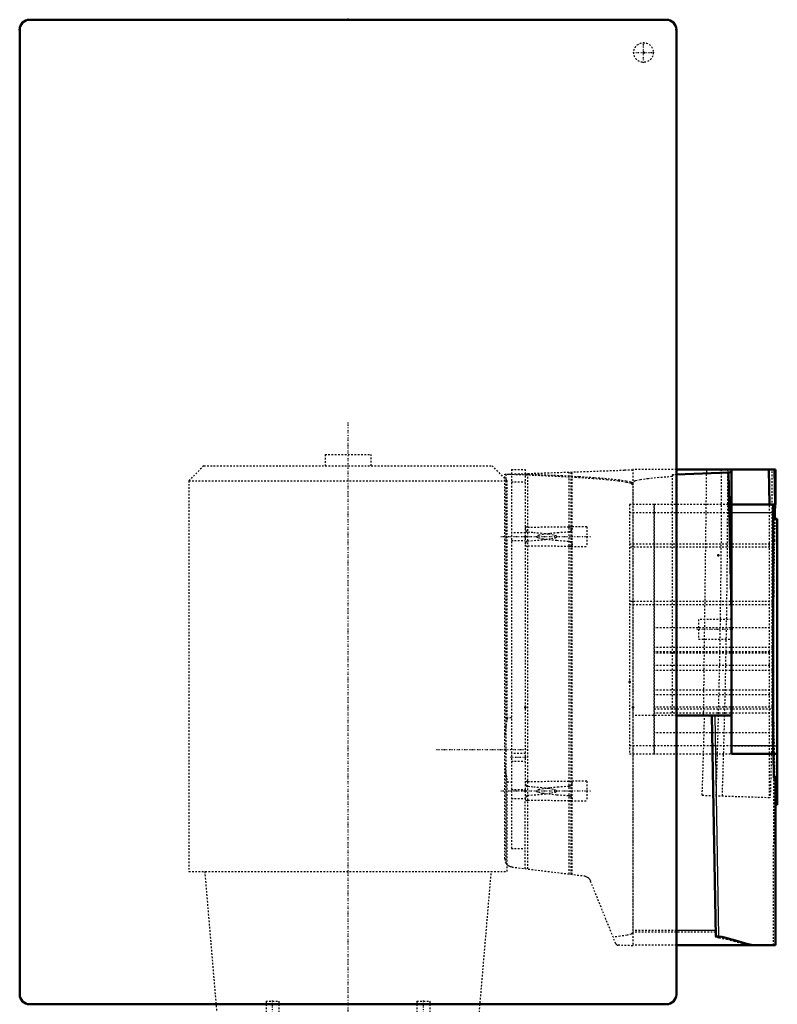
# Model space of a CAD drawing. Header units: millimetres. Extents: x -653 to 351, y -335 to 1145.
# Tile 4 of 4: x -200 to 262, y 545 to 1145. Entities that reach past the tile are written whole.
import ezdxf

# ---------------------------------------------------------------- set-up
doc = ezdxf.new("R2010")
doc.units = ezdxf.units.MM
doc.linetypes.add('Center', pattern=[1.5, 0.45, -0.5, 0.05, -0.5])
doc.linetypes.add('Dashed', pattern=[2, 1, -1])
for name, color, linetype, lineweight in [('2d ConnectionPoints', 7, 'Continuous', 50), ('AM_0', 7, 'Continuous', 50), ('AM_4', 3, 'Continuous', 25), ('AM_7', 7, 'Center', 25), ('AM_9', 6, 'Dashed', 25)]:
    doc.layers.add(name, color=color, linetype=linetype, lineweight=lineweight)

# ---------------------------------------------------------------- blocks, each defined once
blk = doc.blocks.new('15_Control_cabinet_UG10342428_0_in_HSVP164161451021531101300230_1')
at = {"layer": 'AM_0'}
for p, q in [((-194, 1145), (194, 1145)), ((-200, 551), (-200, 1139)), ((200, 1139), (200, 551)), ((194, 545), (-194, 545))]:
    blk.add_line(p, q, dxfattribs=at)
for centre, start, end in [((-194, 1139), 90, 180), ((194, 1139), 360, 90), ((-194, 551), 180, 270), ((194, 551), 270, 360)]:
    blk.add_arc(centre, 6, start, end, dxfattribs=at)
at = {"layer": 'AM_7'}
for p, q in [((180, 1118.7), (180, 1131.3)), ((173.7, 1125), (186.3, 1125))]:
    blk.add_line(p, q, dxfattribs=at)
at = {"layer": 'AM_9'}
blk.add_circle((180, 1125), 6, dxfattribs=at)
blk = doc.blocks.new('29_Motorstool2_4_6130STC_130_1_0_in_HSVP164161451021531101300230_1')
at = {"layer": 'AM_7'}
blk.add_line((0, -29.3), (0, 900), dxfattribs=at)
blk = doc.blocks.new('35_part_3__170_0_in_HSVP164161451021531101300230_1')
at = {"layer": 'AM_9'}
for p, q in [((259, 823.5), (171.5, 823.5)), ((259, 825.5), (186.5, 825.5)), ((259, 790.5), (171.5, 790.5)), ((259, 788.5), (186.5, 788.5))]:
    blk.add_line(p, q, dxfattribs=at)
blk = doc.blocks.new('36_part_1_0_in_HSVP164161451021531101300230_1')
at = {"layer": 'AM_9'}
for p, q in [((171.5, 849.5), (171.5, 697.5)), ((186.5, 849.5), (171.5, 849.5)), ((186.5, 849.5), (186.5, 697.5)), ((186.5, 844.5), (171.5, 844.5)), ((186.5, 825.5), (171.5, 825.5)), ((186.5, 788.5), (171.5, 788.5)), ((259, 774.5), (186.5, 774.5)), ((259, 762.5), (186.5, 762.5)), ((259, 759.89), (186.5, 759.89)), ((259, 758.89), (186.5, 758.89)), ((259, 751.5), (186.5, 751.5)), ((259, 748.5), (186.5, 748.5)), ((259, 736.5), (186.5, 736.5)), ((259, 733.5), (186.5, 733.5)), ((259, 726.11), (186.5, 726.11)), ((186.5, 725.11), (259, 725.11)), ((259, 722.5), (186.5, 722.5)), ((259, 710.5), (186.5, 710.5)), ((186.5, 702.5), (171.5, 702.5)), ((186.5, 697.5), (171.5, 697.5))]:
    blk.add_line(p, q, dxfattribs=at)
blk = doc.blocks.new('37_part_2_0_in_HSVP164161451021531101300230_1')
at = {"layer": 'AM_0'}
for q in [(233.5, 849.5), (259, 697.6)]:
    blk.add_line((259, 849.5), q, dxfattribs=at)
at = {"layer": 'AM_4'}
for p, q in [((259, 844.5), (233.5, 844.5)), ((259, 702.5), (233.5, 702.5))]:
    blk.add_line(p, q, dxfattribs=at)
at = {"layer": 'AM_9'}
for p, q in [((186.5, 697.5), (186.5, 849.5)), ((233.5, 849.5), (186.5, 849.5)), ((233.5, 844.5), (186.5, 844.5)), ((259, 825.5), (186.5, 825.5)), ((259, 823.5), (186.5, 823.5)), ((259, 790.5), (186.5, 790.5)), ((259, 788.5), (186.5, 788.5)), ((259, 774.5), (186.5, 774.5)), ((259, 762.5), (186.5, 762.5)), ((259, 759.89), (186.5, 759.89)), ((259, 758.89), (186.5, 758.89)), ((259, 751.5), (186.5, 751.5)), ((259, 748.5), (186.5, 748.5)), ((259, 736.5), (186.5, 736.5)), ((259, 733.5), (186.5, 733.5)), ((259, 726.11), (186.5, 726.11)), ((186.5, 725.11), (259, 725.11)), ((259, 722.5), (186.5, 722.5)), ((259, 710.5), (186.5, 710.5)), ((233.5, 702.5), (186.5, 702.5)), ((259, 697.5), (186.5, 697.5)), ((259, 697.6), (259, 697.5))]:
    blk.add_line(p, q, dxfattribs=at)
blk = doc.blocks.new('38_Upper_Cover_2PumpDrive_210_0_in_HSVP164161451021531101300230_1')
at = {"layer": 'AM_0'}
for p, q in [((260.5, 871), (200, 871)), ((233.5, 871), (233.5, 697.6)), ((256.35, 871), (256.73, 849.6)), ((260.5, 871), (260.5, 849.6)), ((231.83, 868.99), (200, 867.78)), ((231.83, 868.99), (233.5, 869.46)), ((233.5, 783.46), (231.83, 868.99)), ((233.5, 849.6), (260.5, 849.6)), ((260.08, 840.77), (260.08, 844.6)), ((260.08, 840.77), (261.5, 840.77)), ((261.5, 840.77), (261.5, 666.5)), ((233.5, 721), (200, 721)), ((221.61, 721), (223.96, 586.4)), ((261.5, 697.6), (233.5, 697.6)), ((259.16, 697.6), (259.41, 683.41)), ((261.5, 683.41), (259.41, 683.41)), ((259.41, 683.41), (260.5, 681.62)), ((260.5, 581), (260.5, 681.62)), ((260.5, 666.5), (261.5, 666.5)), ((223.96, 586.4), (225.97, 586.25)), ((260.5, 581), (200, 581))]:
    blk.add_line(p, q, dxfattribs=at)
for points in [[(260.08, 844.6), (260.08, 845.04), (260.08, 845.47), (260.08, 845.89), (260.09, 846.31), (260.09, 846.71), (260.09, 847.1), (260.1, 847.47), (260.1, 847.81), (260.11, 848.14), (260.11, 848.43), (260.12, 848.7), (260.12, 848.93), (260.13, 849.13), (260.14, 849.3), (260.15, 849.43), (260.15, 849.52), (260.16, 849.58), (260.17, 849.6)], [(248.93, 581), (245.63, 581.29), (242.08, 582.04), (235.94, 583.85), (229.34, 585.72), (227.67, 586.04), (225.97, 586.25)]]:
    blk.add_lwpolyline(points, dxfattribs=at)
at = {"layer": 'AM_4'}
for p, q in [((259.97, 849.6), (259.6, 871)), ((259, 844.6), (260.08, 844.6)), ((225.97, 586.25), (223.61, 721)), ((259, 702.6), (261.5, 702.6)), ((223.9, 590), (200, 590))]:
    blk.add_line(p, q, dxfattribs=at)
at = {"layer": 'AM_7'}
blk.add_line((234.5, 773.5), (212.5, 773.5), dxfattribs=at)
at = {"layer": 'AM_9'}
for p, q in [((200, 871), (173.5, 871)), ((173.5, 871), (173.5, 590)), ((216.61, 721), (218.5, 871)), ((256.47, 871), (256.47, 671.05)), ((258.47, 714.78), (258.47, 871)), ((197.5, 867.66), (218.5, 868.54)), ((200, 867.78), (197.5, 867.66)), ((197.5, 867.66), (197.5, 721)), ((233.5, 844.6), (259, 844.6)), ((233.5, 779.5), (213.5, 779.5)), ((213.5, 779.5), (213.5, 767.5)), ((213.5, 767.5), (233.5, 767.5)), ((259.18, 745.17), (257.17, 671.02)), ((200, 721), (173.5, 721)), ((259.33, 717), (258.61, 720.26)), ((259.25, 581), (259.33, 717)), ((259.33, 717), (259.86, 682.53)), ((233.5, 702.6), (259, 702.6)), ((215.76, 672.4), (257.17, 671.02)), ((200, 590), (173.5, 590)), ((223.92, 589), (173.5, 589)), ((223.98, 585.62), (223.96, 586.4)), ((225.98, 585.47), (223.98, 585.62)), ((225.98, 585.47), (225.97, 586.25)), ((200, 581), (173.5, 581))]:
    blk.add_line(p, q, dxfattribs=at)
for points in [[(197.5, 866.56), (189.38, 865.93), (182.89, 865.27), (178.07, 864.59), (174.96, 863.9), (173.57, 863.2), (173.5, 863)], [(260.08, 840.77), (259.96, 837.06), (259.84, 832.74), (259.73, 827.86), (259.63, 822.44), (259.53, 816.54), (259.45, 810.18), (259.38, 803.43), (259.31, 796.34), (259.26, 788.95), (259.22, 781.33), (259.19, 773.53), (259.17, 765.61), (259.16, 757.64), (259.17, 749.66), (259.18, 745.17)], [(259.86, 682.53), (259.98, 678.3), (260.1, 674.69), (260.23, 671.71), (260.36, 669.39), (260.5, 667.74)], [(225.98, 585.47), (230.63, 584.7), (235.22, 583.46), (239.94, 582.17), (244.57, 581.23), (247.56, 581)]]:
    blk.add_lwpolyline(points, dxfattribs=at)
for radius, end in [(5967.08, 360), (5970.84, 360), (5958.57, 358.557494)]:
    blk.add_arc((-5739.5, 871), radius, 358.09, end, dxfattribs=at)
blk = doc.blocks.new('39_Lower_Cover_2PumpDrive_2_0_in_HSVP164161451021531101300230_1')
at = {"layer": 'AM_7'}
for p, q in [((93, 830), (148, 830)), ((93, 675), (148, 675))]:
    blk.add_line(p, q, dxfattribs=at)
at = {"layer": 'AM_9'}
for p, q in [((95.5, 867.96), (168.21, 870.5)), ((173.5, 870.5), (168.21, 870.5)), ((95.5, 633.61), (95.5, 867.96)), ((96.27, 630.94), (96.27, 867.99)), ((109.45, 627.47), (109.45, 868.45)), ((134.65, 624.38), (134.65, 869.33)), ((135.9, 624.22), (135.9, 869.37)), ((136.58, 624.14), (136.58, 869.4)), ((173.5, 862.5), (173.5, 580.68)), ((109.45, 835.81), (134.65, 835.97)), ((134.65, 835.97), (136.01, 836)), ((145.5, 836), (135.99, 836)), ((145.5, 836), (145.5, 824)), ((134.65, 824.03), (109.45, 824.19)), ((136, 824), (145.5, 824)), ((109.45, 680.81), (134.65, 680.97)), ((134.65, 680.97), (136.01, 681)), ((145.5, 681), (135.99, 681)), ((145.5, 681), (145.5, 669)), ((108, 627.65), (108, 669.55)), ((134.65, 669.03), (109.45, 669.19)), ((136.01, 669), (134.65, 669.03)), ((135.99, 669), (145.5, 669)), ((99.89, 628.65), (143.66, 623.27)), ((163.14, 581.94), (147.68, 620.18)), ((173.5, 580.68), (164.47, 581))]:
    blk.add_line(p, q, dxfattribs=at)
for points in [[(173.5, 861.5), (172.52, 862.28), (169.58, 863.06), (164.72, 863.83), (157.96, 864.58), (149.35, 865.3), (138.97, 866), (126.89, 866.66), (113.2, 867.29), (98.01, 867.86), (96.27, 867.92)], [(103.73, 868.25), (117.47, 867.74), (129.9, 867.2), (140.91, 866.61), (150.43, 866), (158.38, 865.36), (164.7, 864.7), (169.34, 864.02), (172.27, 863.33), (173.47, 862.63), (173.5, 862.5)], [(109.45, 835.81), (109.22, 835.8), (108.77, 835.76), (108.39, 835.66), (108.13, 835.51), (108.01, 835.29), (108, 835.2)], [(108, 834.58), (108.03, 834.32), (108.31, 833.6), (108.77, 833.01), (109.03, 832.8), (109.35, 832.67), (109.45, 832.65)], [(136.58, 835.01), (136.58, 835), (136.43, 834.41), (136.02, 833.75), (135.46, 833.16), (135.09, 832.93), (134.74, 832.82), (134.65, 832.81)], [(136.01, 836), (136.27, 835.99), (136.53, 835.93), (136.58, 835.84)], [(109.45, 827.35), (115.49, 827.82), (120.31, 828.32), (123.87, 828.83), (126.16, 829.35), (127.14, 829.87), (126.82, 830.39), (125.19, 830.91), (122.27, 831.42), (118.08, 831.93), (112.65, 832.42), (109.45, 832.65)], [(134.65, 832.81), (128.22, 832.34), (122.99, 831.85), (119, 831.34), (116.29, 830.83), (114.88, 830.31), (114.77, 829.78), (115.97, 829.26), (118.46, 828.74), (122.24, 828.24), (127.26, 827.74), (133.5, 827.27), (134.65, 827.19)], [(109.45, 827.35), (109.25, 827.31), (108.97, 827.16), (108.58, 826.79), (108.15, 826.07), (108, 825.42)], [(108, 824.8), (108, 824.76), (108.11, 824.51), (108.41, 824.33), (108.82, 824.23), (109.29, 824.19), (109.45, 824.19)], [(134.65, 827.19), (134.79, 827.17), (135.15, 827.04), (135.64, 826.68), (136.24, 825.94), (136.56, 825.2), (136.58, 824.99)], [(136.01, 824), (135.92, 824), (135.37, 824.02), (134.72, 824.03), (134.65, 824.03)], [(136.58, 824.16), (136.55, 824.09), (136.33, 824.01), (136.01, 824)], [(109.45, 680.81), (108.97, 680.79), (108.55, 680.71), (108.24, 680.59), (108.05, 680.4), (108, 680.2)], [(108, 679.58), (108.1, 679.05), (108.44, 678.41), (108.8, 677.98), (109.09, 677.76), (109.34, 677.67), (109.45, 677.65)], [(136.58, 680.01), (136.42, 679.39), (136.01, 678.73), (135.45, 678.15), (135.08, 677.92), (134.73, 677.82), (134.65, 677.81)], [(136.01, 681), (136.31, 680.99), (136.54, 680.92), (136.58, 680.84)], [(109.45, 672.35), (109.19, 672.28), (108.89, 672.1), (108.46, 671.63), (108.08, 670.88), (108, 670.42)], [(109.45, 672.35), (115.49, 672.82), (120.31, 673.32), (123.87, 673.83), (126.16, 674.35), (127.14, 674.87), (126.82, 675.39), (125.19, 675.91), (122.27, 676.42), (118.08, 676.93), (112.65, 677.42), (109.45, 677.65)], [(134.65, 677.81), (128.22, 677.34), (122.99, 676.85), (119, 676.34), (116.29, 675.83), (114.88, 675.31), (114.77, 674.78), (115.97, 674.26), (118.46, 673.74), (122.24, 673.24), (127.26, 672.74), (133.5, 672.27), (134.65, 672.19)], [(134.65, 672.19), (135.01, 672.11), (135.45, 671.85), (136.03, 671.24), (136.44, 670.56), (136.58, 669.99)], [(108, 669.8), (108.09, 669.54), (108.36, 669.35), (108.76, 669.24), (109.23, 669.2), (109.45, 669.19)], [(136.58, 669.16), (136.48, 669.05), (136.18, 669), (136.01, 669)], [(95.5, 633.61), (95.5, 633.6), (95.81, 631.87), (96.27, 630.94)], [(99.89, 628.65), (99.46, 628.72), (99.04, 628.83), (98.63, 628.97), (98.23, 629.15), (97.85, 629.37), (97.49, 629.62), (97.15, 629.89), (96.84, 630.2), (96.56, 630.53), (96.31, 630.89), (96.27, 630.94)], [(143.66, 623.27), (144.09, 623.2), (144.51, 623.09), (144.92, 622.95), (145.32, 622.76), (145.7, 622.55), (146.06, 622.3), (146.39, 622.02), (146.7, 621.72), (146.99, 621.39), (147.24, 621.03), (147.46, 620.66), (147.65, 620.26), (147.68, 620.18)], [(173.5, 588.5), (172.63, 587.8), (170.02, 587.11), (165.69, 586.43), (161.52, 585.95)], [(163.14, 581.94), (163.66, 581.27), (163.91, 581.13), (164.23, 581.03), (164.43, 581), (164.47, 581)]]:
    blk.add_lwpolyline(points, dxfattribs=at)
blk = doc.blocks.new('40_4bj1ya98lloinkuf97yk61jrj________0_in_HSVP164161451021531101300230_1')
at = {"layer": 'AM_7'}
for p, q in [((108.5, 700), (53.5, 700)), ((108.42, 695.5), (99.07, 695.5)), ((-45.96, 532.3), (-45.96, 547.7)), ((45.96, 532.3), (45.96, 547.7))]:
    blk.add_line(p, q, dxfattribs=at)
at = {"layer": 'AM_9'}
for p, q in [((-14, 880), (-14, 873.2)), ((-14, 880), (14, 880)), ((14, 873.2), (14, 880)), ((-87.85, 873.2), (-97, 864.05)), ((-87.85, 873.2), (87.85, 873.2)), ((97, 864.05), (87.85, 873.2)), ((99.5, 871), (99.5, 640)), ((99.5, 871), (108, 871)), ((108, 871), (108, 669.55)), ((-97, 864.05), (-97, 626)), ((-97, 864.05), (97, 864.05)), ((97, 719.19), (97, 864.05)), ((99.5, 863.3), (108, 863.3)), ((108, 832.4), (99.5, 832.4)), ((99.5, 827.6), (108, 827.6)), ((99.5, 719.55), (96.95, 719.37)), ((108, 697.9), (99.5, 697.9)), ((99.5, 693.1), (108, 693.1)), ((96.28, 684.68), (95.96, 686.92)), ((95.99, 686.68), (96.29, 684.66)), ((96.93, 680.63), (99.5, 680.45)), ((97, 626), (97, 680.89)), ((99.5, 675.86), (108, 675.86)), ((99.5, 670.41), (108, 670.41)), ((99.5, 640), (108, 640)), ((-97, 626), (97, 626)), ((-87.3, 626), (-80, 540)), ((80, 540), (87.3, 626)), ((-49.96, 547), (-49.96, 540)), ((-49.96, 547), (-41.96, 547)), ((-41.96, 540), (-41.96, 547)), ((41.96, 547), (41.96, 540)), ((41.96, 547), (49.96, 547)), ((49.96, 540), (49.96, 547)), ((-80, 540), (80, 540)), ((-55, 540), (-55, 536.5)), ((-55, 536.5), (55, 536.5)), ((-14, 536.5), (-14, 480)), ((14, 480), (14, 536.5)), ((55, 536.5), (55, 540)), ((-14, 480), (14, 480))]:
    blk.add_line(p, q, dxfattribs=at)
for points in [[(96.28, 715.33), (96.15, 714.47), (95.53, 709.43), (95.49, 708.96)], [(97, 719.37), (96.99, 719.32), (96.71, 717.86), (96.28, 715.33)], [(95.49, 690.99), (95.52, 690.71), (95.99, 686.68)], [(96.29, 684.66), (96.6, 682.79), (96.96, 680.82), (97, 680.63)]]:
    blk.add_lwpolyline(points, dxfattribs=at)

msp = doc.modelspace()

# ---------------------------------------------------------------- linework, layer by layer
at = {"layer": '2d ConnectionPoints'}
for p in [(0, 1145), (0, 1145), (-200, 1139), (200, 1139), (180, 1125), (259, 849.5), (259, 849.5), (108, 830), (108, 830), (225.5, 818.5), (233.5, 773.5), (171.5, 741.5), (171.5, 741.5), (171.5, 741.5), (171.5, 741.5), (108, 726), (173.5, 726), (173.5, 726), (108, 675), (108, 675), (0, 545), (0, 545), (0, 545), (0, 545), (0, 545), (0, 545), (0, 545), (0, 545), (0, 545), (0, 545)]:
    msp.add_point(p, dxfattribs=at)

# ---------------------------------------------------------------- block references
for name in ['15_Control_cabinet_UG10342428_0_in_HSVP164161451021531101300230_1', '29_Motorstool2_4_6130STC_130_1_0_in_HSVP164161451021531101300230_1', '40_4bj1ya98lloinkuf97yk61jrj________0_in_HSVP164161451021531101300230_1', '39_Lower_Cover_2PumpDrive_2_0_in_HSVP164161451021531101300230_1', '38_Upper_Cover_2PumpDrive_210_0_in_HSVP164161451021531101300230_1', '36_part_1_0_in_HSVP164161451021531101300230_1', '37_part_2_0_in_HSVP164161451021531101300230_1', '35_part_3__170_0_in_HSVP164161451021531101300230_1']:
    msp.add_blockref(name, (0, 0))

doc.saveas('drawing.dxf')
